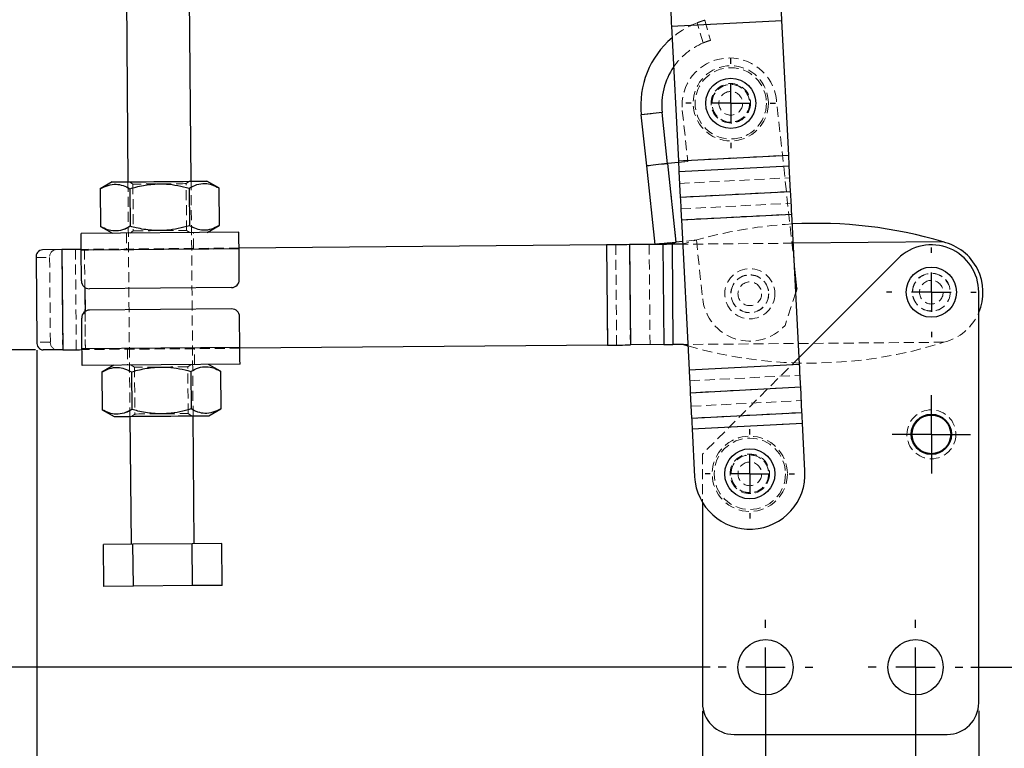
# Model space of a CAD drawing. Header units: millimetres. Extents: x 19 to 411, y 18 to 285.
# Tile 13 of 58: x 124 to 248, y 133 to 225. Entities that reach past the tile are written whole.
import ezdxf

# ---------------------------------------------------------------- set-up
doc = ezdxf.new("R2010")
doc.units = ezdxf.units.MM
doc.header["$PDSIZE"] = -1
doc.linetypes.add('HIDDEN', pattern=[1.905, 1.27, -0.635])
doc.layers.add('FORMATO', color=179, linetype='Continuous')
doc.styles.add('SLDTEXTSTYLE0', font='TXT', dxfattribs={"width": 0.75})
doc.dimstyles.new('SLDDIMSTYLE0', dxfattribs={"dimtxt": 3.5, "dimasz": 3.302, "dimexe": 0, "dimexo": 0.0625, "dimgap": 0.875, "dimtad": 1, "dimdec": 3, "dimrnd": 1e-09, "dimzin": 12, "dimdsep": 46, "dimtxsty": 'SLDTEXTSTYLE0', "dimsah": 1, "dimcen": 0.09, "dimadec": 0, "dimazin": 3, "dimtfac": 1, "dimtdec": 3, "dimtofl": 0, "dimtmove": 0, "dimatfit": 3, "dimfxl": 0, "dimfrac": 2, "dimtolj": 1, "dimtzin": 12, "dimarcsym": 0})
doc.dimstyles.new('SLDDIMSTYLE1', dxfattribs={"dimtxt": 3.5, "dimasz": 3.302, "dimexe": 0, "dimexo": 0.0625, "dimgap": 0.875, "dimtad": 1, "dimdec": 0, "dimrnd": 1e-09, "dimzin": 12, "dimdsep": 46, "dimtxsty": 'SLDTEXTSTYLE0', "dimsah": 1, "dimcen": 0.09, "dimadec": 0, "dimazin": 3, "dimtfac": 1, "dimtdec": 0, "dimtofl": 0, "dimtmove": 0, "dimatfit": 3, "dimfxl": 0, "dimfrac": 2, "dimtolj": 1, "dimtzin": 12, "dimarcsym": 0})

# ---------------------------------------------------------------- blocks, each defined once
blk = doc.blocks.new('_D')
at = {"layer": 'FORMATO'}
for p, q in [((218.02, 142.43), (218.02, 123.93)), ((237.02, 142.43), (237.02, 123.93)), ((218.02, 124.93), (237.02, 124.93))]:
    blk.add_line(p, q, dxfattribs=at)
for points in [[(218.02, 124.93), (221.33, 124.42), (221.33, 125.43)], [(237.02, 124.93), (233.72, 125.43), (233.72, 124.42)]]:
    blk.add_solid(points, dxfattribs=at)
at = {"layer": 'FORMATO', "insert": (224.44, 129.44), "char_height": 3.5, "attachment_point": 1, "style": 'SLDTEXTSTYLE0'}
blk.add_mtext('19', dxfattribs=at)
blk = doc.blocks.new('_D_1')
at = {"layer": 'FORMATO'}
for p, q in [((125.53, 183.61), (108.56, 183.61)), ((109.56, 183.61), (109.56, 143.43)), ((211.02, 143.43), (108.56, 143.43))]:
    blk.add_line(p, q, dxfattribs=at)
for points in [[(109.56, 183.61), (109.05, 180.31), (110.07, 180.31)], [(109.56, 143.43), (110.07, 146.73), (109.05, 146.73)]]:
    blk.add_solid(points, dxfattribs=at)
at = {"layer": 'FORMATO', "insert": (105.05, 159.68), "char_height": 3.5, "attachment_point": 1, "rotation": 90, "style": 'SLDTEXTSTYLE0'}
blk.add_mtext('40', dxfattribs=at)
blk = doc.blocks.new('_D_2')
at = {"layer": 'FORMATO'}
for p, q in [((125.71, 183.6), (125.71, 113.8)), ((210.02, 137.93), (210.02, 113.8)), ((125.71, 114.8), (210.02, 114.8))]:
    blk.add_line(p, q, dxfattribs=at)
for points in [[(125.71, 114.8), (129.01, 114.29), (129.01, 115.31)], [(210.02, 114.8), (206.72, 115.31), (206.72, 114.29)]]:
    blk.add_solid(points, dxfattribs=at)
at = {"layer": 'FORMATO', "insert": (163.71, 119.31), "char_height": 3.5, "attachment_point": 1, "style": 'SLDTEXTSTYLE0'}
blk.add_mtext('85', dxfattribs=at)
blk = doc.blocks.new('_D_3')
at = {"layer": 'FORMATO'}
for p, q in [((210.02, 137.93), (210.02, 113.67)), ((245.02, 137.93), (245.02, 113.67)), ((210.02, 114.67), (245.02, 114.67))]:
    blk.add_line(p, q, dxfattribs=at)
for points in [[(210.02, 114.67), (213.33, 114.16), (213.33, 115.17)], [(245.02, 114.67), (241.72, 115.17), (241.72, 114.16)]]:
    blk.add_solid(points, dxfattribs=at)
at = {"layer": 'FORMATO', "insert": (224.44, 119.18), "char_height": 3.5, "attachment_point": 1, "style": 'SLDTEXTSTYLE0'}
blk.add_mtext('35', dxfattribs=at)
blk = doc.blocks.new('_D_4')
at = {"layer": 'FORMATO'}
for p, q in [((217.25, 271.64), (263.43, 271.64)), ((262.43, 271.64), (262.43, 143.43)), ((244.02, 143.43), (263.43, 143.43))]:
    blk.add_line(p, q, dxfattribs=at)
for points in [[(262.43, 271.64), (261.92, 268.34), (262.93, 268.34)], [(262.43, 143.43), (262.93, 146.73), (261.92, 146.73)]]:
    blk.add_solid(points, dxfattribs=at)
at = {"layer": 'FORMATO', "insert": (257.92, 179.92), "char_height": 3.5, "attachment_point": 1, "rotation": 90, "style": 'SLDTEXTSTYLE0'}
blk.add_mtext('128', dxfattribs=at)
blk = doc.blocks.new('_D_5')
at = {"layer": 'FORMATO'}
for p, q in [((125.71, 183.6), (125.71, 105.93)), ((245.02, 137.93), (245.02, 105.93)), ((245.02, 106.93), (125.71, 106.93))]:
    blk.add_line(p, q, dxfattribs=at)
for points in [[(125.71, 106.93), (129.01, 106.42), (129.01, 107.43)], [(245.02, 106.93), (241.72, 107.43), (241.72, 106.42)]]:
    blk.add_solid(points, dxfattribs=at)
at = {"layer": 'FORMATO', "insert": (178.32, 111.44), "char_height": 3.5, "attachment_point": 1, "style": 'SLDTEXTSTYLE0'}
blk.add_mtext('120', dxfattribs=at)
blk = doc.blocks.new('SW_CENTERMARKSYMBOL_0')
at = {"layer": 'FORMATO', "color": 0}
for p, q in [((0, 5), (0, 5.67)), ((0, 0), (0, 2.5)), ((-5, 0), (-5.68, 0)), ((0, 0), (-2.5, 0)), ((0, 0), (0, -2.5)), ((0, 0), (2.5, 0)), ((5, 0), (5.67, 0)), ((0, -5), (0, -5.68)), ((25.41, -18.92), (25.41, -18.25)), ((25.41, -23.92), (25.41, -21.42)), ((20.41, -23.92), (19.74, -23.92)), ((25.41, -23.92), (22.91, -23.92)), ((25.41, -23.92), (25.41, -26.42)), ((25.41, -23.92), (27.91, -23.92)), ((30.41, -23.92), (31.09, -23.92)), ((25.41, -28.92), (25.41, -29.6)), ((25.41, -39.42), (25.41, -36.97)), ((25.41, -41.92), (25.41, -39.42)), ((22.91, -41.92), (20.46, -41.92)), ((25.41, -41.92), (22.91, -41.92)), ((25.41, -41.92), (25.41, -44.42)), ((25.41, -41.92), (27.91, -41.92)), ((27.91, -41.92), (30.36, -41.92)), ((25.41, -44.42), (25.41, -46.87))]:
    blk.add_line(p, q, dxfattribs=at)
blk = doc.blocks.new('SW_CENTERMARKSYMBOL_1')
at = {"layer": 'FORMATO', "color": 0}
for p, q in [((0, 5), (0, 5.675)), ((0, 0), (0, 2.5)), ((-5, 0), (-5.675, 0)), ((0, 0), (-2.5, 0)), ((0, 0), (0, -2.5)), ((0, 0), (2.5, 0)), ((5, 0), (5.675, 0)), ((0, -5), (0, -5.675))]:
    blk.add_line(p, q, dxfattribs=at)
blk = doc.blocks.new('SW_CENTERMARKSYMBOL_2')
at = {"layer": 'FORMATO', "color": 0}
for p, q in [((0, 5), (0, 6)), ((0, 0), (0, 2.5)), ((-5, 0), (-6, 0)), ((0, 0), (-2.5, 0)), ((0, 0), (0, -2.5)), ((0, 0), (2.5, 0)), ((5, 0), (6, 0)), ((0, -5), (0, -6))]:
    blk.add_line(p, q, dxfattribs=at)
blk = doc.blocks.new('SW_CENTERMARKSYMBOL_3')
at = {"layer": 'FORMATO', "color": 0}
for p, q in [((0, 5), (0, 6)), ((0, 0), (0, 2.5)), ((-5, 0), (-6, 0)), ((0, 0), (-2.5, 0)), ((0, 0), (0, -2.5)), ((0, 0), (2.5, 0)), ((5, 0), (6, 0)), ((0, -5), (0, -6))]:
    blk.add_line(p, q, dxfattribs=at)

msp = doc.modelspace()

# ---------------------------------------------------------------- linework, layer by layer
at = {"color": 7, "linetype": 'Continuous', "lineweight": 25}
for p, q in [((137.049355, 228.502238), (137.252085, 204.903112)), ((145.251788, 204.971836), (145.049058, 228.570962)), ((206.102706, 224.596733), (220.084263, 225.31511)), ((206.102706, 224.596733), (206.977703, 207.566911)), ((220.959259, 208.285288), (220.084263, 225.31511)), ((204.914544, 213.666128), (202.279959, 213.380718)), ((202.980019, 206.918532), (202.279959, 213.380718)), ((205.614604, 207.203941), (204.914544, 213.666128)), ((206.977703, 207.566911), (220.959259, 208.285288)), ((206.988703, 207.352796), (205.624547, 207.205014)), ((206.701562, 197.263183), (205.624547, 207.205014)), ((204.057034, 196.976697), (202.980019, 206.918532)), ((207.04826, 206.193724), (221.029814, 206.912102)), ((207.04826, 206.193724), (207.213674, 202.974246)), ((221.195232, 203.692624), (221.029814, 206.912102)), ((135.252163, 204.885931), (133.754127, 204.003797)), ((148.764685, 204.132745), (147.251718, 204.98901)), ((133.754127, 204.003797), (133.79503, 199.242437)), ((137.506768, 204.036036), (137.547672, 199.274675)), ((145.012043, 204.100506), (145.052947, 199.339145)), ((148.764685, 204.132745), (148.805588, 199.371384)), ((207.213674, 202.974246), (221.195232, 203.692624)), ((207.361199, 200.103038), (221.342755, 200.821416)), ((222.320378, 181.794224), (221.342755, 200.821416)), ((207.361199, 200.103038), (208.338819, 181.07585)), ((151.307404, 198.523612), (131.308146, 198.351809)), ((133.79503, 199.242437), (135.307997, 198.386171)), ((147.307552, 198.48925), (148.805588, 199.371384)), ((207.502652, 197.349967), (206.701562, 197.263183)), ((240.501298, 197.289777), (221.532585, 197.126822)), ((128.880806, 196.33088), (126.423933, 196.309777)), ((128.880806, 196.33088), (128.989905, 183.631351)), ((151.325449, 196.423692), (131.326184, 196.251886)), ((131.359689, 192.352028), (131.326184, 196.251886)), ((197.882369, 196.923652), (151.324585, 196.52369)), ((151.358947, 192.523835), (151.325449, 196.423692)), ((197.882369, 196.923652), (197.991468, 184.224119)), ((205.022015, 196.984985), (200.786866, 196.948604)), ((200.786866, 196.948604), (200.895965, 184.249071)), ((205.022015, 196.984985), (205.131113, 184.285456)), ((207.520302, 197.006447), (206.183813, 196.994965)), ((206.183813, 196.994965), (206.292912, 184.295436)), ((125.613399, 195.302775), (125.705317, 184.603171)), ((234.782274, 195.17075), (222.275317, 182.671228)), ((221.989602, 191.375481), (221.682379, 194.211429)), ((150.36758, 191.515283), (132.368244, 191.360658)), ((221.989602, 191.375481), (221.850321, 190.94281)), ((245.023653, 138.92685), (245.023653, 190.926851)), ((150.390774, 188.815383), (132.391438, 188.660757)), ((131.433561, 183.752348), (131.400064, 187.652202)), ((151.432827, 183.924155), (151.399322, 187.824009)), ((128.989905, 183.631351), (126.533024, 183.610243)), ((151.432827, 183.924155), (131.433561, 183.752348)), ((197.991468, 184.224119), (151.433684, 183.824157)), ((205.131113, 184.285456), (200.895965, 184.249071)), ((207.611613, 184.306765), (206.292912, 184.295436)), ((207.611613, 184.306765), (208.181452, 184.138691)), ((151.450865, 181.824231), (131.451607, 181.652424)), ((135.451458, 181.686786), (133.953422, 180.804653)), ((145.211339, 180.901365), (145.252243, 176.140004)), ((148.96398, 180.933604), (147.451013, 181.789869)), ((148.96398, 180.933604), (149.004884, 176.172243)), ((208.338819, 181.07585), (222.320378, 181.794224)), ((133.953422, 180.804653), (133.994326, 176.043292)), ((137.706064, 180.836891), (137.746967, 176.075531)), ((208.486345, 178.204638), (222.467901, 178.923012)), ((222.633319, 175.703538), (222.467901, 178.923012)), ((208.486345, 178.204638), (208.651762, 174.985164)), ((133.994326, 176.043292), (135.507293, 175.187027)), ((147.506848, 175.290109), (149.004884, 176.172243)), ((137.507223, 175.204208), (137.646385, 159.004803)), ((145.646088, 159.073527), (145.506926, 175.272928)), ((208.651762, 174.985164), (222.633319, 175.703538)), ((208.722316, 173.611974), (222.703872, 174.330351)), ((208.722316, 173.611974), (209.032875, 167.567661)), ((223.014431, 168.286038), (222.703872, 174.330351)), ((210.023653, 164.321297), (210.023653, 138.92685)), ((137.893602, 159.006927), (134.140961, 158.97469)), ((134.186491, 153.674885), (134.140961, 158.97469)), ((145.398878, 159.071402), (137.893602, 159.006927)), ((137.939125, 153.707124), (137.893602, 159.006927)), ((149.151511, 159.103641), (145.398878, 159.071402)), ((145.444401, 153.771599), (145.398878, 159.071402)), ((149.197042, 153.803836), (149.151511, 159.103641)), ((137.939125, 153.707124), (134.186491, 153.674885)), ((145.444401, 153.771599), (137.939125, 153.707124)), ((149.197042, 153.803836), (145.444401, 153.771599)), ((214.023653, 134.92685), (241.023653, 134.92685))]:
    msp.add_line(p, q, dxfattribs=at)
at = {"color": 7, "linetype": 'HIDDEN', "lineweight": 18}
for p, q in [((206.102706, 224.596733), (220.084263, 225.31511)), ((210.105713, 222.490014), (209.363282, 225.048335)), ((210.311223, 225.369902), (211.049784, 222.824903)), ((221.682379, 194.211429), (219.404766, 215.235875)), ((202.279959, 213.380718), (204.914544, 213.666128)), ((207.474567, 213.94346), (208.174627, 207.481266)), ((206.977703, 207.566911), (220.959259, 208.285288)), ((206.691619, 197.262106), (205.614604, 207.203941)), ((206.701562, 197.263183), (205.624547, 207.205014)), ((208.174627, 207.481266), (206.988703, 207.352796)), ((221.029814, 206.912102), (207.04826, 206.193724)), ((137.252085, 204.903112), (137.507223, 175.204208)), ((137.461513, 204.904908), (137.879565, 204.617502)), ((137.879565, 204.617502), (137.930401, 198.699692)), ((144.629315, 204.67549), (145.042367, 204.970033)), ((144.68015, 198.75768), (144.629315, 204.67549)), ((145.506926, 175.272928), (145.251788, 204.971836)), ((207.125228, 204.695703), (221.106784, 205.414073)), ((221.195232, 203.692624), (207.213674, 202.974246)), ((207.290646, 201.476225), (221.2722, 202.194603)), ((207.361199, 200.103038), (221.342755, 200.821416)), ((137.05793, 198.401199), (137.075111, 196.401277)), ((137.930401, 198.699692), (137.517348, 198.405148)), ((145.098209, 198.470274), (144.68015, 198.75768)), ((145.052947, 199.339145), (145.982742, 198.931226)), ((145.574801, 196.474293), (145.55762, 198.474222)), ((209.251642, 197.539435), (207.502652, 197.349967)), ((221.532585, 197.126822), (207.520302, 197.006447)), ((209.251642, 197.539435), (210.059401, 190.083062)), ((128.989905, 183.631351), (128.880806, 196.33088)), ((130.601473, 196.345662), (130.710572, 183.646133)), ((151.324585, 196.52369), (131.325327, 196.35188)), ((151.325449, 196.423692), (131.326184, 196.251886)), ((131.748579, 196.355516), (131.857678, 183.655986)), ((131.748579, 196.355516), (131.78996, 191.53876)), ((197.882369, 196.923652), (197.991468, 184.224119)), ((199.044168, 196.933632), (199.153267, 184.234103)), ((200.895965, 184.249071), (200.786866, 196.948604)), ((203.279316, 196.970017), (203.388415, 184.270484)), ((205.131113, 184.285456), (205.022015, 196.984985)), ((206.183813, 196.994965), (206.292912, 184.295436)), ((125.613399, 195.302775), (127.334066, 195.317557)), ((127.334066, 195.317557), (127.425984, 184.617953)), ((221.850321, 190.94281), (220.492421, 186.72456)), ((131.816298, 188.472745), (131.857678, 183.655986)), ((127.425984, 184.617953), (125.705317, 184.603171)), ((240.610395, 184.590248), (207.611613, 184.306765)), ((151.432827, 183.924155), (131.433561, 183.752348)), ((151.433684, 183.824157), (131.434426, 183.65235)), ((137.18421, 183.701744), (137.201391, 181.701818)), ((145.701081, 181.774837), (145.683899, 183.774763)), ((222.275317, 182.671228), (210.023653, 170.426851)), ((137.660809, 181.705767), (138.078861, 181.418361)), ((138.078861, 181.418361), (138.129696, 175.500547)), ((144.82861, 181.476345), (145.241663, 181.770889)), ((144.879445, 175.558535), (144.82861, 181.476345)), ((208.338819, 181.07585), (222.320378, 181.794224)), ((208.409376, 179.70266), (222.390933, 180.421037)), ((222.467901, 178.923012), (208.486345, 178.204638)), ((208.574794, 176.483189), (222.556349, 177.201563)), ((145.252243, 176.140004), (146.182038, 175.732085)), ((138.129696, 175.500547), (137.716643, 175.206003)), ((145.297505, 175.271129), (144.879445, 175.558535)), ((222.633319, 175.703538), (208.651762, 174.985164)), ((208.722316, 173.611974), (222.703872, 174.330351)), ((210.023653, 170.426851), (210.023653, 164.321297))]:
    msp.add_line(p, q, dxfattribs=at)
at = {"color": 8, "linetype": 'Continuous', "lineweight": 25}
msp.add_line((131.78996, 191.53876), (131.816298, 188.472745), dxfattribs=at)
at = {"color": 7, "linetype": 'Continuous', "lineweight": 25, "flags": 128}
for points in [[(205.955181, 227.467948), (205.97221, 227.136546), (205.989797, 226.794267), (206.007868, 226.442577), (206.026342, 226.082982), (206.045147, 225.717024), (206.064194, 225.346269), (206.083409, 224.972309), (206.102706, 224.596733)], [(220.084263, 225.31511), (220.064966, 225.690687), (220.045753, 226.064646), (220.026704, 226.435402), (220.0079, 226.80136), (219.989425, 227.160954), (219.971353, 227.512644), (219.953768, 227.854924), (219.93674, 228.186326)], [(221.029814, 206.912102), (221.021671, 207.070598), (221.013261, 207.234295), (221.004618, 207.402491), (220.995782, 207.574473), (220.986789, 207.749495), (220.977679, 207.926811), (220.968489, 208.10567), (220.959259, 208.285288)], [(204.854052, 207.121545), (204.46229, 207.079106), (204.099994, 207.039857), (203.776348, 207.004794), (203.499563, 206.974813), (203.276649, 206.950666), (203.113262, 206.932963), (203.013543, 206.92216), (202.980019, 206.918532)], [(205.624547, 207.205014), (205.52684, 207.194434), (205.429267, 207.183862), (205.331959, 207.173319), (205.235053, 207.162821), (205.138676, 207.152383), (205.042966, 207.142012), (204.948049, 207.13173), (204.854052, 207.121545)], [(206.977703, 207.566911), (206.98693, 207.387292), (206.99612, 207.208441), (207.005233, 207.031117), (207.014225, 206.856096), (207.023062, 206.684121), (207.031704, 206.515917), (207.040112, 206.35222), (207.04826, 206.193724)], [(135.252163, 204.885931), (135.329857, 204.886594), (135.56093, 204.888584), (135.939397, 204.891832), (136.455461, 204.896265), (137.095749, 204.901764), (137.843676, 204.908194), (138.679877, 204.915376), (139.582694, 204.923132), (140.528746, 204.931261), (141.493529, 204.939546), (142.452046, 204.947778), (143.379487, 204.955751), (144.251831, 204.963246), (145.046473, 204.970071), (145.742841, 204.976053), (146.322891, 204.981038), (146.77161, 204.98489), (147.077374, 204.987512), (147.232264, 204.988846), (147.251718, 204.98901)], [(221.342755, 200.821416), (221.323458, 201.196985), (221.304245, 201.570952), (221.285194, 201.941708), (221.266393, 202.307665), (221.247915, 202.667253), (221.229846, 203.018942), (221.21226, 203.361222), (221.195232, 203.692624)], [(207.213674, 202.974246), (207.230702, 202.642845), (207.248289, 202.300565), (207.26636, 201.948883), (207.284834, 201.589288), (207.303639, 201.22333), (207.322687, 200.852574), (207.341902, 200.478607), (207.361199, 200.103038)], [(131.326184, 196.251886), (131.322667, 196.661559), (131.319284, 197.05549), (131.316163, 197.418538), (131.313428, 197.736756), (131.311186, 197.997907), (131.309517, 198.191957), (131.308489, 198.311457), (131.308146, 198.351809)], [(151.325449, 196.423692), (151.321925, 196.833366), (151.318543, 197.227297), (151.315428, 197.590345), (151.312694, 197.908559), (151.310451, 198.169717), (151.308782, 198.363767), (151.307754, 198.483267), (151.307404, 198.523612)], [(205.931067, 197.179714), (205.539305, 197.137275), (205.177009, 197.098026), (204.853363, 197.062963), (204.576578, 197.032978), (204.353664, 197.008831), (204.190277, 196.991132), (204.090558, 196.980329), (204.057034, 196.976697)], [(205.931067, 197.179714), (206.025064, 197.189895), (206.119981, 197.200181), (206.215691, 197.210548), (206.312068, 197.220986), (206.408974, 197.231488), (206.506282, 197.242027), (206.603855, 197.252599), (206.701562, 197.263183)], [(131.325327, 196.35188), (130.987994, 196.348985), (130.613245, 196.345763), (130.245112, 196.3426), (129.885733, 196.339516), (129.537217, 196.33652), (129.201591, 196.333637), (128.880806, 196.33088)], [(200.786866, 196.948604), (200.463142, 196.945821), (200.123928, 196.942908), (199.771266, 196.93988), (199.407272, 196.93675), (199.034125, 196.933547), (198.654067, 196.930283), (198.269382, 196.926975), (197.882369, 196.923652)], [(206.183813, 196.994965), (206.029009, 196.993636), (205.875132, 196.992317), (205.723111, 196.991009), (205.573853, 196.989728), (205.428254, 196.988476), (205.287188, 196.987265), (205.151506, 196.986099), (205.022015, 196.984985)], [(128.989905, 183.631351), (129.31069, 183.634107), (129.646316, 183.636987), (129.994832, 183.639982), (130.354203, 183.643071), (130.722344, 183.646233), (131.097093, 183.649452), (131.434426, 183.65235)], [(131.451607, 181.652424), (131.451257, 181.692773), (131.450228, 181.812269), (131.448567, 182.006323), (131.446324, 182.267477), (131.44359, 182.585692), (131.440468, 182.94874), (131.437086, 183.342671), (131.433561, 183.752348)], [(151.450865, 181.824231), (151.450522, 181.86458), (151.449494, 181.98408), (151.447825, 182.178134), (151.445582, 182.439284), (151.442848, 182.757498), (151.439734, 183.120546), (151.436344, 183.514481), (151.432827, 183.924155)], [(197.991468, 184.224119), (198.378477, 184.227446), (198.763166, 184.23075), (199.143223, 184.234013), (199.516371, 184.237221), (199.880365, 184.240346), (200.233027, 184.243379), (200.572237, 184.246292), (200.895965, 184.249071)], [(205.131113, 184.285456), (205.260601, 184.286566), (205.396287, 184.287732), (205.537353, 184.288946), (205.682952, 184.290194), (205.832209, 184.29148), (205.984231, 184.292784), (206.138108, 184.294106), (206.292912, 184.295436)], [(208.338819, 181.07585), (208.358116, 180.700277), (208.377331, 180.326314), (208.396383, 179.955558), (208.415184, 179.589601), (208.433662, 179.230006), (208.451729, 178.87832), (208.469316, 178.53604), (208.486345, 178.204638)], [(222.467901, 178.923012), (222.450873, 179.254414), (222.433288, 179.596694), (222.415216, 179.948383), (222.396741, 180.307978), (222.377939, 180.673932), (222.358888, 181.044688), (222.339675, 181.418651), (222.320378, 181.794224)], [(135.507293, 175.187027), (135.584988, 175.187693), (135.816067, 175.189679), (136.194535, 175.192927), (136.710592, 175.197361), (137.35088, 175.202863), (138.098814, 175.209289), (138.935015, 175.216471), (139.837831, 175.224227), (140.783876, 175.232356), (141.748659, 175.240641), (142.707184, 175.248878), (143.634625, 175.256846), (144.506961, 175.264338), (145.301603, 175.271166), (145.997971, 175.277149), (146.578029, 175.28213), (147.026747, 175.285985), (147.332512, 175.288612), (147.487394, 175.289941), (147.506848, 175.290109)], [(208.651762, 174.985164), (208.659906, 174.826668), (208.668318, 174.662968), (208.676957, 174.494767), (208.685793, 174.322789), (208.694786, 174.147767), (208.703898, 173.970447), (208.713088, 173.791596), (208.722316, 173.611974)], [(222.703872, 174.330351), (222.694645, 174.509974), (222.685454, 174.688825), (222.676344, 174.866141), (222.667351, 175.041167), (222.658515, 175.213145), (222.649872, 175.381345), (222.641462, 175.545042), (222.633319, 175.703538)]]:
    msp.add_lwpolyline(points, dxfattribs=at)
at = {"color": 7, "linetype": 'HIDDEN', "lineweight": 18, "flags": 128}
for points in [[(144.629315, 204.67549), (144.609533, 204.675318), (144.452646, 204.67397), (144.146226, 204.67134), (143.704586, 204.667547), (143.148378, 204.662771), (142.503612, 204.657228), (141.800433, 204.651186), (141.071729, 204.644927), (140.351564, 204.638743), (139.67362, 204.632917), (139.069587, 204.627731), (138.567723, 204.623417), (138.191484, 204.620184), (137.958467, 204.61818), (137.879565, 204.617502), (137.879565, 204.617502)], [(137.930401, 198.699692), (137.950182, 198.699863), (138.107069, 198.701212), (138.413489, 198.703842), (138.855129, 198.707634), (139.411338, 198.712417), (140.056103, 198.717953), (140.759282, 198.723996), (141.487986, 198.730254), (142.208151, 198.736438), (142.886095, 198.742264), (143.490128, 198.747457), (143.991992, 198.751764), (144.368231, 198.754997), (144.601248, 198.757002), (144.68015, 198.75768)], [(144.82861, 181.476345), (144.808829, 181.476177), (144.651949, 181.474829), (144.345522, 181.472195), (143.903881, 181.468403), (143.347673, 181.463623), (142.702907, 181.458083), (141.999729, 181.452045), (141.271025, 181.445783), (140.550859, 181.439599), (139.872916, 181.433772), (139.26889, 181.428583), (138.767019, 181.424273), (138.390779, 181.421039), (138.157763, 181.419039), (138.078861, 181.418361), (138.078861, 181.418361)], [(138.129696, 175.500547), (138.149485, 175.500718), (138.306364, 175.502067), (138.612784, 175.504697), (139.054432, 175.508493), (139.610633, 175.513273), (140.255406, 175.518808), (140.958577, 175.524851), (141.687289, 175.531109), (142.407447, 175.537297), (143.08539, 175.543123), (143.689424, 175.548309), (144.191287, 175.552623), (144.567527, 175.555853), (144.800544, 175.557857), (144.879445, 175.558535)]]:
    msp.add_lwpolyline(points, dxfattribs=at)
at = {"color": 7, "linetype": 'HIDDEN', "lineweight": 18}
for centre, radius in [((213.612816, 214.848323), 4.7625), ((213.612816, 214.848323), 4.5125), ((213.612816, 214.848323), 2.5), ((213.612816, 214.848323), 2.4), ((213.612816, 214.848323), 2.38125), ((213.612816, 214.848323), 1.5), ((216.024502, 190.729271), 3.175), ((239.023653, 190.92685), 2.4), ((239.023653, 190.92685), 2.4), ((216.024502, 190.729271), 2.4), ((216.024502, 190.729271), 2.38125), ((216.024502, 190.729271), 1.5), ((239.023653, 190.92685), 2.38125), ((239.023653, 190.92685), 1.5), ((239.023653, 172.92685), 3.1), ((216.023653, 167.92685), 4.7625), ((216.023653, 167.92685), 4.5125), ((216.023653, 167.92685), 2.5), ((216.023653, 167.92685), 2.4), ((216.023653, 167.92685), 2.38125), ((216.023653, 167.92685), 1.5)]:
    msp.add_circle(centre, radius, dxfattribs=at)
at = {"color": 7, "linetype": 'Continuous', "lineweight": 25}
for centre, radius in [((213.612816, 214.848323), 3.175), ((239.023653, 190.92685), 3.175), ((239.023653, 172.92685), 2.55), ((239.023653, 172.92685), 2.45), ((216.023653, 167.92685), 3.175), ((218.023653, 143.42685), 3.5), ((237.023653, 143.42685), 3.5)]:
    msp.add_circle(centre, radius, dxfattribs=at)
at = {"color": 7, "linetype": 'HIDDEN', "lineweight": 18}
for centre, radius, start, end in [((213.439666, 214.58967), 11.225, 111.29390943, 130.31566726), ((213.439666, 214.58967), 8.575, 112.87979444, 145.55999846), ((213.439666, 214.58967), 6, 6.18283244, 186.18283244), ((224.458914, 143.95), 55.7, 93.14067373, 107.72349425), ((128.25288, 195.407705), 0.923226, 96.73588245, 185.60359558), ((216.024502, 190.729271), 6, 186.18283244, 318.12930804), ((239.023653, 190.92685), 6.53225, 284.0582956, 336.7106158), ((128.346212, 184.543605), 0.923227, 175.38092327, 264.2484426), ((223.653996, 237.646542), 55.7, 253.8720336, 287.72349425)]:
    msp.add_arc(centre, radius, start, end, dxfattribs=at)
at = {"color": 7, "linetype": 'Continuous', "lineweight": 25}
for centre, radius, start, end in [((213.439666, 214.58967), 11.225, 130.31566726, 186.18283244), ((213.439666, 214.58967), 8.575, 145.55999846, 186.18283244), ((224.458914, 143.95), 55.7, 73.26090152, 93.14067373), ((239.023653, 190.92685), 6.53225, 336.7106158, 76.92610017), ((126.532216, 195.39292), 0.923229, 96.73560578, 185.60335774), ((239.023653, 190.92685), 6, 0, 134.98296377), ((132.359651, 192.360619), 1, 180.49219789, 270.49219789), ((150.358986, 192.515246), 1, 270.49219789, 0.49219789), ((132.400025, 187.660793), 1, 90.49219789, 180.49219789), ((150.399361, 187.815419), 1, 0.49219789, 90.49219789), ((126.625547, 184.528824), 0.923229, 175.38102125, 264.24834463), ((216.023653, 167.92685), 7, 182.94128481, 2.94128481), ((214.023653, 138.92685), 4, 180, 270), ((241.023653, 138.92685), 4, 270, 0)]:
    msp.add_arc(centre, radius, start, end, dxfattribs=at)
at = {"color": 7, "linetype": 'HIDDEN', "lineweight": 18}
for points, knots in [([(209.363282, 225.048335), (209.468369, 225.088212), (209.678553, 225.16797), (209.962672, 225.263552), (210.178683, 225.331094), (210.294534, 225.365068), (210.306455, 225.368521), (210.311223, 225.369902)], [0, 0, 0, 0, 0.2144564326, 0.4289335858, 0.6429690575, 0.8572005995, 1, 1, 1, 1]), ([(211.049784, 222.824903), (211.039161, 222.821855), (211.017915, 222.81576), (210.852854, 222.766175), (210.612162, 222.686673), (210.347447, 222.589796), (210.174938, 222.518588), (210.105713, 222.490014)], [0, 0, 0, 0, 0.2143755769, 0.4287542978, 0.6430029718, 0.8567444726, 1, 1, 1, 1]), ([(136.625022, 198.850842), (136.643716, 198.854558), (136.95843, 198.917121), (137.262069, 199.101371), (137.547672, 199.274675)], [0, 0, 0, 0, 0.0594003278, 1, 1, 1, 1]), ([(136.824317, 175.651693), (136.843011, 175.655412), (137.157723, 175.718018), (137.461363, 175.902246), (137.746967, 176.075531)], [0, 0, 0, 0, 0.05940073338, 1, 1, 1, 1])]:
    msp.add_open_spline(points, degree=3, knots=knots, dxfattribs=at)
at = {"color": 7, "linetype": 'Continuous', "lineweight": 25}
for points, knots in [([(133.754127, 204.003797), (134.078386, 204.174271), (134.733935, 204.518916), (135.708474, 204.651307), (136.642662, 204.477306), (137.216978, 204.184022), (137.506768, 204.036036)], [0, 0, 0, 0, 0.26460224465, 0.5349422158, 0.76534041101, 1, 1, 1, 1]), ([(137.506768, 204.036036), (137.758914, 204.107801), (138.627141, 204.354913), (140.165845, 204.641043), (141.957756, 204.674926), (143.584694, 204.465915), (144.534448, 204.222773), (145.012043, 204.100506)], [0, 0, 0, 0, 0.1032808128, 0.3556321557, 0.6140413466, 0.8059157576, 1, 1, 1, 1]), ([(145.012043, 204.100506), (145.336302, 204.270979), (145.991851, 204.615621), (146.966392, 204.748029), (147.900568, 204.574011), (148.474891, 204.280729), (148.764685, 204.132745)], [0, 0, 0, 0, 0.2646022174, 0.5349422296, 0.7653399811, 1, 1, 1, 1]), ([(137.547672, 199.274675), (137.223413, 199.104202), (136.567865, 198.759557), (135.593323, 198.627166), (134.659146, 198.801167), (134.084824, 199.094451), (133.79503, 199.242437)], [0, 0, 0, 0, 0.2646022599, 0.5349422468, 0.7653399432, 1, 1, 1, 1]), ([(145.052947, 199.339145), (144.582542, 199.209966), (143.637186, 198.950358), (142.030326, 198.714767), (140.233415, 198.713738), (138.689128, 198.970887), (137.801011, 199.207252), (137.547672, 199.274675)], [0, 0, 0, 0, 0.1920502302, 0.3859567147, 0.6379329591, 0.8967189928, 1, 1, 1, 1]), ([(148.805588, 199.371384), (148.48133, 199.20091), (147.825781, 198.856267), (146.851241, 198.723871), (145.917054, 198.897887), (145.342737, 199.191163), (145.052947, 199.339145)], [0, 0, 0, 0, 0.2646022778, 0.5349422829, 0.7653405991, 1, 1, 1, 1]), ([(133.953422, 180.804653), (134.277681, 180.975126), (134.93323, 181.31977), (135.907769, 181.452164), (136.841957, 181.278156), (137.416274, 180.984875), (137.706064, 180.836891)], [0, 0, 0, 0, 0.2646022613, 0.5349422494, 0.7653405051, 1, 1, 1, 1]), ([(137.706064, 180.836891), (137.958209, 180.908658), (138.826435, 181.155774), (140.365141, 181.441901), (142.157052, 181.475785), (143.78399, 181.266774), (144.733743, 181.023632), (145.211339, 180.901365)], [0, 0, 0, 0, 0.1032809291, 0.3556322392, 0.6140413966, 0.8059157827, 1, 1, 1, 1]), ([(145.211339, 180.901365), (145.535598, 181.071838), (146.191147, 181.416481), (147.165686, 181.548881), (148.099874, 181.374872), (148.674191, 181.081589), (148.96398, 180.933604)], [0, 0, 0, 0, 0.2646022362, 0.5349422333, 0.7653404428, 1, 1, 1, 1]), ([(137.746967, 176.075531), (137.422709, 175.905057), (136.76716, 175.560414), (135.792618, 175.428014), (134.858442, 175.602024), (134.284119, 175.895307), (133.994326, 176.043292)], [0, 0, 0, 0, 0.2646022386, 0.5349422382, 0.7653399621, 1, 1, 1, 1]), ([(145.252243, 176.140004), (144.781838, 176.010822), (143.836485, 175.751208), (142.229624, 175.515619), (140.432713, 175.514587), (138.888424, 175.771743), (138.000306, 176.008107), (137.746967, 176.075531)], [0, 0, 0, 0, 0.1920504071, 0.3859558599, 0.6379330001, 0.8967190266, 1, 1, 1, 1]), ([(149.004884, 176.172243), (148.680625, 176.00177), (148.025076, 175.657126), (147.050537, 175.524727), (146.116349, 175.698736), (145.542032, 175.992019), (145.252243, 176.140004)], [0, 0, 0, 0, 0.26460222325, 0.53494220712, 0.76534042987, 1, 1, 1, 1])]:
    msp.add_open_spline(points, degree=3, knots=knots, dxfattribs=at)
at = {"layer": 'FORMATO', "lineweight": 18}
for p in [(218.023653, 143.42685), (237.023653, 143.42685)]:
    msp.add_point(p, dxfattribs=at)

# ---------------------------------------------------------------- block references
at = {"layer": 'FORMATO'}
for name, p in [('SW_CENTERMARKSYMBOL_0', (213.612816, 214.848323)), ('SW_CENTERMARKSYMBOL_1', (216.023653, 167.92685)), ('SW_CENTERMARKSYMBOL_2', (218.023653, 143.42685)), ('SW_CENTERMARKSYMBOL_3', (237.023653, 143.42685))]:
    msp.add_blockref(name, p, dxfattribs=at)

# ---------------------------------------------------------------- dimensions: what is measured, and where the dimension line sits
for base, p1, p2, picture, middle in [((262.426741, 143.42685), (216.248143, 271.63736), (243.023653, 143.42685), '_D_4', (262.426741, 183.802287)), ((109.561499, 143.42685), (126.533027, 183.610244), (212.023653, 143.42685), '_D_1', (109.561499, 162.266514))]:
    dim = msp.add_linear_dim(base=base, p1=p1, p2=p2, angle=90, dimstyle='SLDDIMSTYLE1', dxfattribs=at)
    dim.commit()
    dim.dimension.update_dxf_attribs({"geometry": picture, "text_midpoint": middle, "dimtype": 160})
for base, p1, p2, dimstyle, picture, middle in [((210.023653, 114.798138), (125.705315, 184.60317), (210.023653, 138.92685), 'SLDDIMSTYLE1', '_D_2', (166.293056, 114.798138)), ((125.705315, 106.92685), (245.023653, 138.92685), (125.705315, 184.60317), 'SLDDIMSTYLE0', '_D_5', (182.196126, 106.92685)), ((237.023653, 124.92685), (218.023653, 143.42685), (237.023653, 143.42685), 'SLDDIMSTYLE0', '_D', (227.027253, 124.92685)), ((245.023653, 114.665449), (210.023653, 138.92685), (245.023653, 138.92685), 'SLDDIMSTYLE0', '_D_3', (227.027253, 114.665449))]:
    dim = msp.add_linear_dim(base=base, p1=p1, p2=p2, dimstyle=dimstyle, dxfattribs=at)
    dim.commit()
    dim.dimension.update_dxf_attribs({"geometry": picture, "text_midpoint": middle, "dimtype": 160})

doc.saveas('drawing.dxf')
